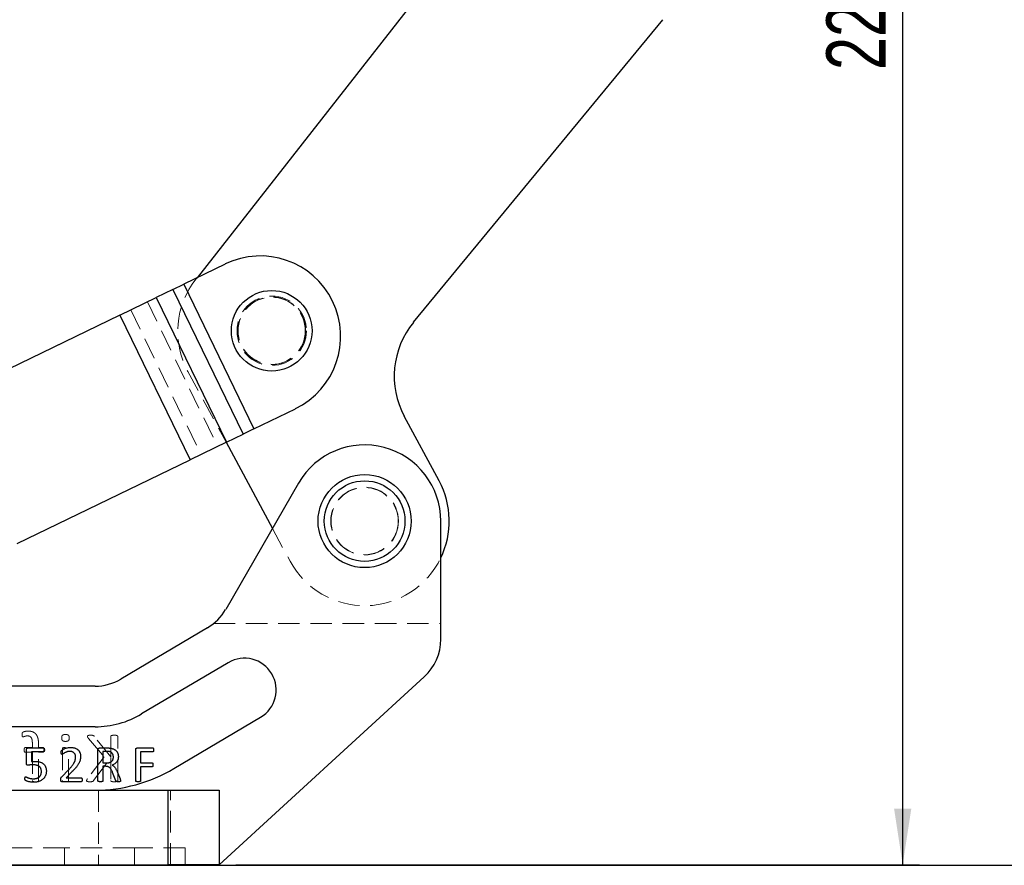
# Paper-space layout 'Folha2' of a CAD drawing. Header units: millimetres. Extents: x 0 to 500, y 59 to 259.
# Tile 14 of 24: x 247 to 306, y 146 to 196. Entities that reach past the tile are written whole.
import ezdxf

# ---------------------------------------------------------------- set-up
doc = ezdxf.new("R2010")
doc.units = ezdxf.units.MM
doc.linetypes.add('HIDDEN', pattern=[1.905, 1.27, -0.635])
doc.layers.add('FORMATO', color=179, linetype='Continuous')
doc.styles.add('SLDTEXTSTYLE0', font='TXT', dxfattribs={"width": 0.75})
doc.dimstyles.new('SLDDIMSTYLE9', dxfattribs={"dimtxt": 3.5, "dimasz": 3.302, "dimexe": 0, "dimexo": 0.0625, "dimgap": 0.875, "dimtad": 1, "dimdec": 0, "dimlfac": 2, "dimrnd": 1e-09, "dimzin": 12, "dimdsep": 46, "dimtxsty": 'SLDTEXTSTYLE0', "dimsah": 1, "dimcen": 0.09, "dimadec": 0, "dimazin": 3, "dimtfac": 1, "dimtofl": 0, "dimtmove": 0, "dimatfit": 3, "dimfxl": 0, "dimfrac": 2, "dimtolj": 1, "dimtzin": 12, "dimarcsym": 0})

# ---------------------------------------------------------------- blocks, each defined once
blk = doc.blocks.new('_D_15')
at = {"layer": 'FORMATO'}
for p, q in [((264.761, 259.468), (300.648, 259.468)), ((299.648, 146.015), (299.648, 259.468)), ((260.266, 146.015), (300.648, 146.015))]:
    blk.add_line(p, q, dxfattribs=at)
for points in [[(299.648, 259.468), (299.14, 256.166), (300.156, 256.166)], [(299.648, 146.015), (300.156, 149.317), (299.14, 149.317)]]:
    blk.add_solid(points, dxfattribs=at)
at = {"layer": 'FORMATO', "insert": (295.137, 192.963), "char_height": 3.5, "attachment_point": 1, "rotation": 90, "style": 'SLDTEXTSTYLE0'}
blk.add_mtext('227', dxfattribs=at)

psp = doc.layouts.new('Folha2')

# ---------------------------------------------------------------- linework, layer by layer
at = {"color": 7, "linetype": 'Continuous', "lineweight": 25}
for p, q in [((275.703, 203.327), (257.966, 180.696)), ((270.754, 178.058), (285.489, 195.938)), ((259.632, 181.504), (257.18, 180.314)), ((256.544, 180.006), (257.18, 180.314)), ((257.18, 180.314), (261.327, 171.767)), ((256.544, 180.006), (255.56, 179.528)), ((256.544, 180.006), (260.691, 171.459)), ((253.413, 178.487), (255.56, 179.528)), ((255.56, 179.528), (259.707, 170.981)), ((253.413, 178.487), (243.203, 173.533)), ((253.413, 178.487), (257.56, 169.94)), ((261.327, 171.767), (263.779, 172.957)), ((272.268, 168.685), (270.21, 172.507)), ((261.327, 171.767), (260.691, 171.459)), ((259.707, 170.981), (260.691, 171.459)), ((259.707, 170.981), (257.56, 169.94)), ((259.681, 170.969), (262.42, 165.882)), ((247.35, 164.986), (257.56, 169.94)), ((263.968, 168.564), (259.659, 161.096)), ((272.366, 159.335), (272.366, 166.315)), ((258.589, 160.014), (253.473, 156.984)), ((259.812, 157.949), (254.696, 154.919)), ((259.266, 146.015), (271.392, 157.123)), ((251.944, 156.565), (229.841, 156.565)), ((256.607, 151.692), (261.723, 154.723)), ((251.944, 154.165), (229.841, 154.165)), ((247.891, 151.994), (247.891, 152.814)), ((247.986, 152.915), (248.89, 152.915)), ((248.895, 152.679), (248.185, 152.679)), ((248.185, 152.679), (248.185, 152.11)), ((252.115, 150.964), (252.115, 152.807)), ((252.213, 152.915), (252.635, 152.915)), ((252.616, 152.709), (252.409, 152.709)), ((252.409, 152.709), (252.409, 152.032)), ((254.344, 150.964), (254.344, 152.807)), ((254.444, 152.915), (255.35, 152.915)), ((255.352, 152.679), (254.638, 152.679)), ((254.638, 152.679), (254.638, 152.032)), ((252.409, 152.032), (252.649, 152.032)), ((252.58, 151.827), (252.409, 151.827)), ((252.409, 151.827), (252.409, 150.965)), ((254.638, 152.032), (255.312, 152.032)), ((255.312, 151.797), (254.638, 151.797)), ((254.638, 151.797), (254.638, 150.964)), ((249.978, 151.209), (250.375, 151.613)), ((250.561, 151.476), (250.238, 151.15)), ((253.168, 150.979), (252.983, 151.456)), ((253.242, 151.522), (253.422, 151.078)), ((251.12, 150.915), (250.004, 150.915)), ((250.238, 151.15), (251.118, 151.15)), ((222.266, 150.415), (256.266, 150.415)), ((256.266, 146.015), (256.266, 150.415)), ((256.266, 150.415), (259.266, 150.415)), ((259.266, 150.415), (259.266, 146.015)), ((222.266, 146.015), (256.266, 146.015)), ((259.266, 146.015), (256.266, 146.015))]:
    psp.add_line(p, q, dxfattribs=at)
at = {"color": 7, "linetype": 'HIDDEN', "lineweight": 18}
for p, q in [((257.18, 180.314), (261.327, 171.767)), ((257.966, 180.696), (257.896, 180.607)), ((260.691, 171.459), (256.544, 180.006)), ((255.033, 179.273), (259.18, 170.726)), ((259.707, 170.981), (255.56, 179.528)), ((254.049, 178.795), (258.196, 170.248)), ((253.413, 178.487), (257.56, 169.94)), ((257.429, 175.152), (259.681, 170.969)), ((262.42, 165.882), (263.463, 163.944)), ((258.949, 160.265), (272.366, 160.265)), ((252.876, 152.386), (251.899, 153.597)), ((252.876, 153.597), (252.876, 152.386)), ((253.281, 150.982), (253.281, 153.597)), ((248.242, 153.153), (248.242, 152.937)), ((248.606, 152.937), (248.606, 153.138)), ((251.564, 153.467), (252.479, 152.386)), ((248.242, 152.937), (247.825, 152.937)), ((247.825, 152.654), (248.242, 152.654)), ((248.242, 152.654), (248.242, 150.98)), ((248.864, 152.937), (248.606, 152.937)), ((248.606, 150.98), (248.606, 152.654)), ((248.606, 152.654), (248.864, 152.654)), ((250.013, 152.872), (250.013, 150.98)), ((250.377, 150.98), (250.377, 152.872)), ((252.479, 152.386), (251.494, 151.094)), ((251.861, 150.982), (252.876, 152.345)), ((252.876, 152.345), (252.876, 150.982)), ((252.141, 150.415), (252.141, 146.015)), ((256.266, 150.415), (256.266, 146.015)), ((256.391, 146.015), (256.391, 150.415)), ((250.141, 147.015), (228.391, 147.015)), ((250.141, 147.015), (250.141, 146.015)), ((254.266, 147.015), (250.141, 147.015)), ((254.266, 147.015), (254.266, 146.015)), ((257.266, 147.015), (254.266, 147.015)), ((257.266, 147.015), (257.266, 146.015))]:
    psp.add_line(p, q, dxfattribs=at)
at = {"color": 7, "linetype": 'Continuous', "lineweight": 25}
for centre, radius in [((262.38, 177.558), 2.381), ((267.866, 166.315), 2.75), ((267.866, 166.315), 2.381)]:
    psp.add_circle(centre, radius, dxfattribs=at)
at = {"color": 7, "linetype": 'HIDDEN', "lineweight": 18}
for centre, radius in [((262.38, 177.558), 2.05), ((262.38, 177.558), 2), ((262.38, 177.558), 1.984), ((267.866, 166.315), 2), ((267.866, 166.315), 1.984)]:
    psp.add_circle(centre, radius, dxfattribs=at)
at = {"color": 7, "linetype": 'Continuous', "lineweight": 25}
for centre, radius, start, end in [((261.705, 177.231), 4.75, 295.88233, 115.88233), ((274.613, 174.878), 5, 140.50984, 208.29868), ((267.866, 166.315), 4.5, 0, 150.01328), ((267.866, 166.315), 5, 334.15807, 28.29868), ((257.06, 162.595), 3, 300.63859, 330.01328), ((269.366, 159.335), 3, 312.49064, 0), ((260.768, 156.336), 1.875, 300.63859, 120.63859), ((251.944, 159.565), 3, 270, 300.63859), ((251.944, 159.565), 5.4, 270, 300.63859), ((251.944, 159.565), 9.15, 270, 300.63859)]:
    psp.add_arc(centre, radius, start, end, dxfattribs=at)
at = {"color": 7, "linetype": 'HIDDEN', "lineweight": 18}
for centre, start, end in [((261.831, 177.522), 141.91236, 208.29868), ((267.866, 166.315), 208.29868, 334.15807)]:
    psp.add_arc(centre, 5, start, end, dxfattribs=at)
for points, knots in [([(247.98, 153.907), (247.955, 153.907), (247.906, 153.906), (247.836, 153.894), (247.775, 153.882), (247.728, 153.867), (247.694, 153.853), (247.673, 153.838), (247.659, 153.823), (247.649, 153.805), (247.642, 153.783), (247.638, 153.756), (247.635, 153.725), (247.635, 153.703), (247.635, 153.691)], [0, 0, 0, 0, 0.15721, 0.310633, 0.446926, 0.550478, 0.624948, 0.673693, 0.712386, 0.755313, 0.803306, 0.858671, 0.922785, 1, 1, 1, 1]), ([(247.635, 153.691), (247.635, 153.679), (247.636, 153.658), (247.639, 153.629), (247.643, 153.606), (247.648, 153.589), (247.654, 153.576), (247.662, 153.567), (247.673, 153.563), (247.68, 153.563), (247.684, 153.562)], [0, 0, 0, 0, 0.233662, 0.422461, 0.567211, 0.688639, 0.776306, 0.852968, 0.920335, 1, 1, 1, 1]), ([(247.684, 153.562), (247.69, 153.563), (247.703, 153.565), (247.723, 153.572), (247.748, 153.583), (247.777, 153.593), (247.812, 153.605), (247.853, 153.615), (247.901, 153.623), (247.935, 153.624), (247.953, 153.624)], [0, 0, 0, 0, 0.059775, 0.138817, 0.234604, 0.348174, 0.479673, 0.631781, 0.804371, 1, 1, 1, 1]), ([(247.953, 153.624), (247.978, 153.623), (248.024, 153.622), (248.088, 153.601), (248.141, 153.565), (248.174, 153.524), (248.194, 153.484), (248.208, 153.45), (248.219, 153.411), (248.228, 153.368), (248.234, 153.321), (248.238, 153.269), (248.242, 153.213), (248.242, 153.173), (248.242, 153.153)], [0, 0, 0, 0, 0.116201, 0.218141, 0.313645, 0.412938, 0.466951, 0.524777, 0.588251, 0.656564, 0.731089, 0.813225, 0.903186, 1, 1, 1, 1]), ([(248.606, 153.138), (248.605, 153.17), (248.604, 153.234), (248.597, 153.325), (248.586, 153.409), (248.57, 153.486), (248.548, 153.556), (248.522, 153.619), (248.491, 153.676), (248.454, 153.726), (248.413, 153.771), (248.366, 153.808), (248.314, 153.839), (248.257, 153.865), (248.195, 153.884), (248.128, 153.898), (248.056, 153.906), (248.006, 153.907), (247.98, 153.907)], [0, 0, 0, 0, 0.085701, 0.165525, 0.239707, 0.308114, 0.371751, 0.431701, 0.487856, 0.542026, 0.594421, 0.646732, 0.699057, 0.752989, 0.809275, 0.869112, 0.932531, 1, 1, 1, 1]), ([(250.193, 153.705), (250.173, 153.705), (250.138, 153.704), (250.089, 153.696), (250.049, 153.684), (250.018, 153.665), (249.997, 153.637), (249.982, 153.601), (249.974, 153.556), (249.973, 153.523), (249.972, 153.505)], [0, 0, 0, 0, 0.167476, 0.306198, 0.422268, 0.518586, 0.610748, 0.718713, 0.846807, 1, 1, 1, 1]), ([(250.417, 153.501), (250.417, 153.519), (250.416, 153.553), (250.407, 153.599), (250.393, 153.635), (250.37, 153.664), (250.339, 153.684), (250.299, 153.696), (250.249, 153.704), (250.213, 153.705), (250.193, 153.705)], [0, 0, 0, 0, 0.152323, 0.280284, 0.389642, 0.482704, 0.579811, 0.695558, 0.833637, 1, 1, 1, 1]), ([(251.677, 153.665), (251.661, 153.665), (251.631, 153.665), (251.59, 153.66), (251.559, 153.655), (251.535, 153.647), (251.517, 153.638), (251.506, 153.626), (251.5, 153.612), (251.499, 153.602), (251.499, 153.597)], [0, 0, 0, 0, 0.240932, 0.428781, 0.578774, 0.695882, 0.788873, 0.861381, 0.930167, 1, 1, 1, 1]), ([(251.499, 153.597), (251.499, 153.588), (251.5, 153.569), (251.513, 153.539), (251.535, 153.505), (251.553, 153.481), (251.564, 153.467)], [0, 0, 0, 0, 0.1841, 0.384702, 0.638516, 1, 1, 1, 1]), ([(251.899, 153.597), (251.895, 153.603), (251.886, 153.615), (251.87, 153.629), (251.85, 153.641), (251.827, 153.65), (251.799, 153.657), (251.766, 153.661), (251.725, 153.664), (251.694, 153.665), (251.677, 153.665)], [0, 0, 0, 0, 0.09307, 0.180109, 0.271549, 0.372506, 0.488512, 0.623058, 0.790842, 1, 1, 1, 1]), ([(253.078, 153.665), (253.06, 153.665), (253.028, 153.665), (252.984, 153.66), (252.948, 153.654), (252.92, 153.647), (252.899, 153.64), (252.885, 153.628), (252.878, 153.613), (252.877, 153.602), (252.876, 153.597)], [0, 0, 0, 0, 0.231771, 0.420828, 0.575441, 0.696432, 0.790586, 0.863934, 0.930984, 1, 1, 1, 1]), ([(253.281, 153.597), (253.28, 153.602), (253.279, 153.613), (253.272, 153.628), (253.257, 153.64), (253.236, 153.648), (253.208, 153.654), (253.172, 153.66), (253.128, 153.664), (253.096, 153.665), (253.078, 153.665)], [0, 0, 0, 0, 0.069055, 0.136143, 0.211582, 0.303269, 0.426973, 0.581673, 0.773551, 1, 1, 1, 1]), ([(249.972, 153.505), (249.973, 153.487), (249.974, 153.453), (249.983, 153.407), (249.997, 153.371), (250.02, 153.342), (250.051, 153.322), (250.091, 153.31), (250.141, 153.302), (250.177, 153.301), (250.197, 153.301)], [0, 0, 0, 0, 0.152323, 0.280284, 0.389642, 0.482704, 0.579811, 0.695558, 0.833637, 1, 1, 1, 1]), ([(250.197, 153.301), (250.216, 153.301), (250.252, 153.302), (250.301, 153.31), (250.341, 153.322), (250.372, 153.341), (250.393, 153.369), (250.407, 153.405), (250.416, 153.45), (250.417, 153.483), (250.417, 153.501)], [0, 0, 0, 0, 0.167397, 0.306054, 0.421496, 0.517769, 0.611298, 0.718505, 0.84688, 1, 1, 1, 1]), ([(247.825, 152.937), (247.819, 152.937), (247.81, 152.936), (247.796, 152.93), (247.785, 152.919), (247.775, 152.904), (247.767, 152.884), (247.76, 152.859), (247.757, 152.828), (247.757, 152.806), (247.756, 152.794)], [0, 0, 0, 0, 0.087342, 0.166541, 0.248411, 0.352573, 0.473963, 0.619354, 0.794038, 1, 1, 1, 1]), ([(247.756, 152.794), (247.757, 152.783), (247.757, 152.761), (247.76, 152.732), (247.766, 152.707), (247.776, 152.683), (247.794, 152.659), (247.815, 152.655), (247.825, 152.654)], [0, 0, 0, 0, 0.1987887, 0.3726656, 0.5172175, 0.6408804, 0.8312179, 1, 1, 1, 1]), ([(248.929, 152.794), (248.929, 152.806), (248.928, 152.828), (248.926, 152.859), (248.92, 152.884), (248.914, 152.904), (248.905, 152.919), (248.893, 152.93), (248.879, 152.936), (248.869, 152.936), (248.864, 152.937)], [0, 0, 0, 0, 0.206553, 0.380988, 0.525939, 0.645064, 0.74756, 0.829666, 0.912407, 1, 1, 1, 1]), ([(248.864, 152.654), (248.869, 152.654), (248.879, 152.655), (248.893, 152.661), (248.904, 152.672), (248.914, 152.687), (248.92, 152.707), (248.925, 152.732), (248.928, 152.761), (248.929, 152.783), (248.929, 152.794)], [0, 0, 0, 0, 0.0891581, 0.1748978, 0.2609538, 0.3621744, 0.4834286, 0.6265761, 0.8008068, 1, 1, 1, 1]), ([(250.196, 152.937), (250.179, 152.937), (250.149, 152.936), (250.108, 152.933), (250.076, 152.929), (250.052, 152.921), (250.034, 152.912), (250.021, 152.9), (250.014, 152.886), (250.013, 152.876), (250.013, 152.872)], [0, 0, 0, 0, 0.2382497, 0.4264025, 0.5771554, 0.6929601, 0.7875298, 0.8633167, 0.9338956, 1, 1, 1, 1]), ([(248.242, 150.98), (248.242, 150.975), (248.242, 150.965), (248.25, 150.95), (248.263, 150.939), (248.282, 150.93), (248.307, 150.924), (248.339, 150.917), (248.379, 150.916), (248.408, 150.915), (248.424, 150.915)], [0, 0, 0, 0, 0.075022, 0.1456558, 0.2216186, 0.3162619, 0.4369963, 0.5883657, 0.7734791, 1, 1, 1, 1]), ([(248.424, 150.915), (248.44, 150.915), (248.469, 150.916), (248.509, 150.917), (248.54, 150.924), (248.566, 150.93), (248.584, 150.939), (248.597, 150.95), (248.604, 150.965), (248.605, 150.975), (248.606, 150.98)], [0, 0, 0, 0, 0.22672, 0.414972, 0.56354, 0.68438, 0.779107, 0.855136, 0.924499, 1, 1, 1, 1]), ([(250.013, 150.98), (250.013, 150.975), (250.014, 150.965), (250.021, 150.951), (250.034, 150.939), (250.052, 150.93), (250.077, 150.923), (250.108, 150.917), (250.149, 150.916), (250.179, 150.915), (250.196, 150.915)], [0, 0, 0, 0, 0.071777, 0.142128, 0.215602, 0.309867, 0.424418, 0.575183, 0.762518, 1, 1, 1, 1]), ([(250.196, 150.915), (250.212, 150.915), (250.242, 150.916), (250.282, 150.917), (250.314, 150.924), (250.339, 150.93), (250.358, 150.939), (250.37, 150.951), (250.376, 150.965), (250.377, 150.975), (250.377, 150.98)], [0, 0, 0, 0, 0.230397, 0.41922, 0.571181, 0.692388, 0.787401, 0.859314, 0.927653, 1, 1, 1, 1]), ([(251.494, 151.094), (251.489, 151.085), (251.479, 151.07), (251.466, 151.05), (251.457, 151.033), (251.449, 151.017), (251.445, 151.002), (251.444, 150.991), (251.443, 150.986)], [0, 0, 0, 0, 0.250511, 0.448662, 0.608365, 0.718761, 0.878204, 1, 1, 1, 1]), ([(251.443, 150.986), (251.443, 150.981), (251.444, 150.97), (251.45, 150.955), (251.462, 150.941), (251.481, 150.933), (251.507, 150.925), (251.54, 150.919), (251.582, 150.915), (251.613, 150.915), (251.631, 150.915)], [0, 0, 0, 0, 0.0717701, 0.1421686, 0.216987, 0.3100501, 0.4263571, 0.5772913, 0.763352, 1, 1, 1, 1]), ([(251.631, 150.915), (251.653, 150.915), (251.694, 150.916), (251.749, 150.92), (251.791, 150.927), (251.822, 150.942), (251.844, 150.961), (251.855, 150.975), (251.861, 150.982)], [0, 0, 0, 0, 0.269894, 0.48745, 0.655098, 0.783664, 0.894433, 1, 1, 1, 1]), ([(252.876, 150.982), (252.877, 150.977), (252.878, 150.967), (252.885, 150.952), (252.899, 150.939), (252.92, 150.931), (252.948, 150.926), (252.984, 150.919), (253.028, 150.915), (253.06, 150.915), (253.078, 150.915)], [0, 0, 0, 0, 0.063668, 0.133199, 0.208433, 0.303691, 0.424091, 0.579232, 0.768121, 1, 1, 1, 1]), ([(253.078, 150.915), (253.096, 150.915), (253.128, 150.915), (253.172, 150.919), (253.208, 150.926), (253.236, 150.931), (253.257, 150.94), (253.272, 150.952), (253.279, 150.967), (253.28, 150.977), (253.281, 150.982)], [0, 0, 0, 0, 0.226555, 0.41827, 0.5735, 0.696628, 0.789447, 0.866725, 0.936296, 1, 1, 1, 1])]:
    psp.add_open_spline(points, degree=3, knots=knots, dxfattribs=at)
at = {"color": 7, "linetype": 'Continuous', "lineweight": 25}
for points, knots in [([(247.891, 152.814), (247.892, 152.822), (247.892, 152.837), (247.896, 152.858), (247.904, 152.876), (247.915, 152.89), (247.929, 152.902), (247.946, 152.909), (247.965, 152.914), (247.979, 152.915), (247.986, 152.915)], [0, 0, 0, 0, 0.1508735, 0.2872292, 0.4051744, 0.5169846, 0.6260214, 0.7413409, 0.8635829, 1, 1, 1, 1]), ([(248.89, 152.915), (248.895, 152.914), (248.903, 152.914), (248.915, 152.907), (248.926, 152.899), (248.935, 152.886), (248.943, 152.87), (248.946, 152.849), (248.95, 152.825), (248.95, 152.808), (248.95, 152.798)], [0, 0, 0, 0, 0.086691, 0.174767, 0.271988, 0.376848, 0.496195, 0.639507, 0.806154, 1, 1, 1, 1]), ([(248.95, 152.798), (248.95, 152.79), (248.95, 152.773), (248.947, 152.749), (248.942, 152.729), (248.936, 152.711), (248.928, 152.697), (248.919, 152.687), (248.907, 152.68), (248.899, 152.68), (248.895, 152.679)], [0, 0, 0, 0, 0.185071, 0.34883, 0.492723, 0.621867, 0.733435, 0.825916, 0.912958, 1, 1, 1, 1]), ([(249.944, 152.654), (249.944, 152.662), (249.945, 152.675), (249.945, 152.695), (249.948, 152.711), (249.951, 152.725), (249.956, 152.738), (249.961, 152.751), (249.972, 152.763), (249.985, 152.776), (249.999, 152.787), (250.014, 152.797), (250.031, 152.81), (250.062, 152.828), (250.107, 152.853), (250.171, 152.88), (250.244, 152.905), (250.325, 152.926), (250.411, 152.942), (250.471, 152.943), (250.501, 152.944)], [0, 0, 0, 0, 0.032859, 0.060381, 0.084085, 0.104739, 0.124043, 0.142635, 0.165568, 0.197335, 0.218801, 0.245222, 0.277024, 0.314052, 0.401056, 0.503177, 0.617245, 0.738561, 0.86708, 1, 1, 1, 1]), ([(249.991, 152.532), (249.987, 152.533), (249.98, 152.534), (249.97, 152.538), (249.962, 152.548), (249.955, 152.56), (249.95, 152.577), (249.947, 152.599), (249.945, 152.625), (249.944, 152.644), (249.944, 152.654)], [0, 0, 0, 0, 0.07522, 0.150163, 0.229938, 0.327933, 0.449222, 0.599662, 0.784025, 1, 1, 1, 1]), ([(250.457, 152.709), (250.441, 152.708), (250.41, 152.708), (250.365, 152.703), (250.322, 152.694), (250.27, 152.677), (250.211, 152.654), (250.149, 152.623), (250.095, 152.592), (250.058, 152.566), (250.032, 152.549), (250.016, 152.54), (250.003, 152.534), (249.994, 152.533), (249.991, 152.532)], [0, 0, 0, 0, 0.093486, 0.182926, 0.269015, 0.351632, 0.505902, 0.644618, 0.766568, 0.87121, 0.914478, 0.949803, 0.977933, 1, 1, 1, 1]), ([(250.375, 151.613), (250.397, 151.636), (250.439, 151.68), (250.498, 151.746), (250.55, 151.807), (250.595, 151.865), (250.634, 151.921), (250.669, 151.973), (250.699, 152.023), (250.724, 152.071), (250.744, 152.116), (250.761, 152.159), (250.774, 152.2), (250.786, 152.251), (250.795, 152.311), (250.796, 152.359), (250.797, 152.382)], [0, 0, 0, 0, 0.10586, 0.203172, 0.292709, 0.373934, 0.44905, 0.518754, 0.58358, 0.642986, 0.698534, 0.749951, 0.79761, 0.841717, 0.92378, 1, 1, 1, 1]), ([(250.797, 152.382), (250.796, 152.403), (250.794, 152.446), (250.776, 152.507), (250.75, 152.564), (250.718, 152.605), (250.687, 152.633), (250.662, 152.652), (250.634, 152.669), (250.604, 152.683), (250.57, 152.695), (250.535, 152.703), (250.497, 152.708), (250.47, 152.708), (250.457, 152.709)], [0, 0, 0, 0, 0.121815, 0.241495, 0.358979, 0.474476, 0.532741, 0.592734, 0.653394, 0.717395, 0.783469, 0.852022, 0.924498, 1, 1, 1, 1]), ([(250.501, 152.944), (250.525, 152.944), (250.572, 152.942), (250.639, 152.935), (250.702, 152.922), (250.76, 152.905), (250.814, 152.882), (250.863, 152.856), (250.906, 152.826), (250.946, 152.792), (250.98, 152.755), (251.011, 152.715), (251.035, 152.671), (251.056, 152.626), (251.072, 152.578), (251.083, 152.528), (251.09, 152.477), (251.091, 152.442), (251.091, 152.425)], [0, 0, 0, 0, 0.080922, 0.157569, 0.229543, 0.297912, 0.363184, 0.424868, 0.484828, 0.542906, 0.600127, 0.656005, 0.712197, 0.768566, 0.825445, 0.882792, 0.940852, 1, 1, 1, 1]), ([(251.091, 152.425), (251.091, 152.393), (251.089, 152.329), (251.078, 152.25), (251.063, 152.186), (251.047, 152.135), (251.027, 152.083), (251, 152.029), (250.97, 151.972), (250.932, 151.913), (250.889, 151.85), (250.839, 151.784), (250.781, 151.714), (250.716, 151.638), (250.641, 151.559), (250.588, 151.505), (250.561, 151.476)], [0, 0, 0, 0, 0.085079, 0.170502, 0.214729, 0.261614, 0.31194, 0.365203, 0.422717, 0.485264, 0.553488, 0.627072, 0.707621, 0.796389, 0.894011, 1, 1, 1, 1]), ([(252.115, 152.807), (252.115, 152.816), (252.116, 152.834), (252.121, 152.857), (252.131, 152.877), (252.15, 152.895), (252.177, 152.911), (252.201, 152.914), (252.213, 152.915)], [0, 0, 0, 0, 0.167874, 0.314803, 0.440924, 0.561356, 0.787501, 1, 1, 1, 1]), ([(252.815, 152.689), (252.803, 152.692), (252.776, 152.7), (252.741, 152.704), (252.709, 152.706), (252.681, 152.708), (252.65, 152.708), (252.628, 152.709), (252.616, 152.709)], [0, 0, 0, 0, 0.195998, 0.410972, 0.532649, 0.670311, 0.825999, 1, 1, 1, 1]), ([(252.635, 152.915), (252.658, 152.915), (252.699, 152.915), (252.757, 152.911), (252.806, 152.907), (252.836, 152.904), (252.85, 152.903)], [0, 0, 0, 0, 0.318432, 0.579566, 0.802464, 1, 1, 1, 1]), ([(253.027, 152.372), (253.026, 152.391), (253.025, 152.428), (253.016, 152.481), (253, 152.528), (252.979, 152.572), (252.95, 152.611), (252.913, 152.643), (252.867, 152.67), (252.833, 152.682), (252.815, 152.689)], [0, 0, 0, 0, 0.1383546, 0.2660025, 0.3878914, 0.5034729, 0.6179919, 0.7355745, 0.8624324, 1, 1, 1, 1]), ([(252.85, 152.903), (252.868, 152.899), (252.905, 152.892), (252.958, 152.879), (253.006, 152.861), (253.053, 152.841), (253.095, 152.818), (253.134, 152.793), (253.169, 152.764), (253.201, 152.733), (253.229, 152.699), (253.255, 152.663), (253.274, 152.623), (253.292, 152.583), (253.304, 152.539), (253.314, 152.493), (253.32, 152.446), (253.32, 152.413), (253.321, 152.396)], [0, 0, 0, 0, 0.0744451, 0.1460542, 0.2139016, 0.2794881, 0.3425777, 0.4035785, 0.462675, 0.5210451, 0.5788277, 0.635988, 0.6936574, 0.7517313, 0.8108278, 0.8718048, 0.9348829, 1, 1, 1, 1]), ([(253.321, 152.396), (253.32, 152.38), (253.319, 152.349), (253.315, 152.303), (253.307, 152.26), (253.295, 152.219), (253.281, 152.181), (253.263, 152.145), (253.243, 152.112), (253.212, 152.07), (253.167, 152.023), (253.103, 151.974), (253.029, 151.934), (252.976, 151.913), (252.949, 151.902)], [0, 0, 0, 0, 0.0725078, 0.1411703, 0.2072135, 0.2703408, 0.3314794, 0.3907313, 0.4495476, 0.5077905, 0.6244333, 0.7440908, 0.8688887, 1, 1, 1, 1]), ([(254.344, 152.807), (254.345, 152.816), (254.345, 152.834), (254.351, 152.858), (254.361, 152.877), (254.38, 152.896), (254.408, 152.911), (254.432, 152.914), (254.444, 152.915)], [0, 0, 0, 0, 0.166786, 0.312762, 0.43938, 0.559031, 0.786145, 1, 1, 1, 1]), ([(255.35, 152.915), (255.354, 152.915), (255.362, 152.914), (255.372, 152.908), (255.382, 152.9), (255.389, 152.886), (255.397, 152.87), (255.4, 152.848), (255.403, 152.823), (255.403, 152.805), (255.403, 152.795)], [0, 0, 0, 0, 0.077193, 0.155694, 0.243967, 0.348511, 0.472981, 0.622575, 0.798832, 1, 1, 1, 1]), ([(255.403, 152.795), (255.403, 152.786), (255.403, 152.768), (255.4, 152.744), (255.397, 152.723), (255.39, 152.707), (255.382, 152.694), (255.373, 152.686), (255.363, 152.681), (255.356, 152.68), (255.352, 152.679)], [0, 0, 0, 0, 0.205098, 0.381111, 0.529602, 0.654237, 0.756946, 0.84591, 0.922813, 1, 1, 1, 1]), ([(247.972, 151.896), (247.965, 151.897), (247.952, 151.897), (247.935, 151.901), (247.921, 151.907), (247.909, 151.916), (247.901, 151.93), (247.895, 151.947), (247.892, 151.969), (247.892, 151.985), (247.891, 151.994)], [0, 0, 0, 0, 0.13657, 0.253794, 0.355042, 0.449832, 0.548635, 0.673004, 0.820153, 1, 1, 1, 1]), ([(248.262, 151.915), (248.247, 151.915), (248.217, 151.915), (248.175, 151.913), (248.136, 151.91), (248.089, 151.904), (248.035, 151.898), (247.992, 151.897), (247.972, 151.896)], [0, 0, 0, 0, 0.156481, 0.302027, 0.436706, 0.560806, 0.788061, 1, 1, 1, 1]), ([(248.185, 152.11), (248.203, 152.112), (248.237, 152.117), (248.292, 152.119), (248.351, 152.12), (248.392, 152.121), (248.414, 152.121)], [0, 0, 0, 0, 0.228157, 0.458904, 0.71145, 1, 1, 1, 1]), ([(248.774, 151.523), (248.773, 151.539), (248.773, 151.569), (248.767, 151.614), (248.757, 151.655), (248.744, 151.694), (248.727, 151.73), (248.706, 151.763), (248.68, 151.792), (248.65, 151.818), (248.616, 151.841), (248.579, 151.861), (248.537, 151.878), (248.49, 151.891), (248.44, 151.902), (248.385, 151.91), (248.325, 151.914), (248.283, 151.915), (248.262, 151.915)], [0, 0, 0, 0, 0.063538, 0.124375, 0.181293, 0.236607, 0.289781, 0.34278, 0.394834, 0.44818, 0.503254, 0.560336, 0.621481, 0.68629, 0.756239, 0.831061, 0.912838, 1, 1, 1, 1]), ([(248.414, 152.121), (248.441, 152.12), (248.492, 152.119), (248.566, 152.112), (248.635, 152.099), (248.698, 152.081), (248.757, 152.058), (248.811, 152.032), (248.859, 152.001), (248.903, 151.966), (248.942, 151.927), (248.975, 151.883), (249.004, 151.836), (249.027, 151.785), (249.045, 151.731), (249.058, 151.673), (249.066, 151.613), (249.067, 151.572), (249.068, 151.551)], [0, 0, 0, 0, 0.080466, 0.156111, 0.226994, 0.294041, 0.357685, 0.418114, 0.476601, 0.533117, 0.58899, 0.643979, 0.699787, 0.7569, 0.815153, 0.874588, 0.935886, 1, 1, 1, 1]), ([(252.983, 151.456), (252.973, 151.482), (252.952, 151.532), (252.919, 151.604), (252.883, 151.668), (252.847, 151.714), (252.815, 151.746), (252.789, 151.767), (252.76, 151.784), (252.73, 151.8), (252.697, 151.812), (252.661, 151.82), (252.621, 151.825), (252.594, 151.826), (252.58, 151.827)], [0, 0, 0, 0, 0.142944, 0.275878, 0.399255, 0.515219, 0.571731, 0.628079, 0.683841, 0.741094, 0.79976, 0.862049, 0.92855, 1, 1, 1, 1]), ([(252.649, 152.032), (252.665, 152.033), (252.695, 152.033), (252.739, 152.038), (252.779, 152.046), (252.817, 152.057), (252.851, 152.071), (252.882, 152.088), (252.91, 152.107), (252.935, 152.129), (252.958, 152.153), (252.976, 152.179), (252.993, 152.207), (253.009, 152.248), (253.024, 152.303), (253.026, 152.349), (253.027, 152.372)], [0, 0, 0, 0, 0.081427, 0.15774, 0.228476, 0.295888, 0.35991, 0.420602, 0.4797, 0.537429, 0.593899, 0.649927, 0.706046, 0.76221, 0.878332, 1, 1, 1, 1]), ([(252.949, 151.902), (252.965, 151.894), (252.997, 151.879), (253.04, 151.847), (253.08, 151.81), (253.116, 151.766), (253.15, 151.715), (253.181, 151.657), (253.213, 151.593), (253.232, 151.546), (253.242, 151.522)], [0, 0, 0, 0, 0.108085, 0.21428, 0.323196, 0.438484, 0.561414, 0.694639, 0.839865, 1, 1, 1, 1]), ([(255.312, 152.032), (255.315, 152.032), (255.322, 152.032), (255.332, 152.026), (255.342, 152.019), (255.35, 152.007), (255.356, 151.991), (255.36, 151.971), (255.362, 151.945), (255.362, 151.926), (255.363, 151.916)], [0, 0, 0, 0, 0.075723, 0.151656, 0.235271, 0.333969, 0.450996, 0.597614, 0.777909, 1, 1, 1, 1]), ([(255.363, 151.916), (255.362, 151.906), (255.362, 151.888), (255.36, 151.863), (255.356, 151.843), (255.35, 151.826), (255.342, 151.814), (255.333, 151.805), (255.323, 151.798), (255.315, 151.797), (255.312, 151.797)], [0, 0, 0, 0, 0.205482, 0.382274, 0.528683, 0.651571, 0.752841, 0.845047, 0.923895, 1, 1, 1, 1]), ([(248.306, 151.091), (248.323, 151.091), (248.355, 151.092), (248.404, 151.097), (248.45, 151.104), (248.494, 151.115), (248.535, 151.129), (248.574, 151.147), (248.609, 151.168), (248.642, 151.194), (248.671, 151.222), (248.697, 151.254), (248.72, 151.289), (248.739, 151.328), (248.755, 151.37), (248.766, 151.418), (248.772, 151.469), (248.773, 151.505), (248.774, 151.523)], [0, 0, 0, 0, 0.069134, 0.13607, 0.200278, 0.262402, 0.322754, 0.381471, 0.438339, 0.494391, 0.550447, 0.606788, 0.664121, 0.723664, 0.785849, 0.852285, 0.923219, 1, 1, 1, 1]), ([(249.068, 151.551), (249.067, 151.525), (249.066, 151.475), (249.056, 151.402), (249.039, 151.333), (249.015, 151.268), (248.985, 151.208), (248.95, 151.153), (248.908, 151.103), (248.861, 151.058), (248.809, 151.018), (248.752, 150.983), (248.69, 150.953), (248.624, 150.928), (248.553, 150.909), (248.479, 150.895), (248.401, 150.887), (248.347, 150.886), (248.32, 150.885)], [0, 0, 0, 0, 0.06832, 0.133539, 0.195919, 0.2566, 0.315655, 0.373245, 0.430367, 0.48784, 0.545785, 0.604532, 0.66468, 0.727168, 0.791633, 0.858176, 0.927635, 1, 1, 1, 1]), ([(247.803, 151.108), (247.803, 151.116), (247.803, 151.131), (247.805, 151.152), (247.808, 151.17), (247.813, 151.184), (247.82, 151.195), (247.828, 151.203), (247.837, 151.208), (247.844, 151.209), (247.847, 151.209)], [0, 0, 0, 0, 0.1930879, 0.3678692, 0.5178554, 0.6423685, 0.7463095, 0.8346784, 0.9159525, 1, 1, 1, 1]), ([(248.32, 150.885), (248.29, 150.886), (248.231, 150.887), (248.146, 150.897), (248.067, 150.91), (247.998, 150.926), (247.939, 150.945), (247.897, 150.96), (247.87, 150.972), (247.855, 150.979), (247.844, 150.985), (247.833, 150.992), (247.826, 151.001), (247.818, 151.01), (247.814, 151.021), (247.809, 151.033), (247.806, 151.047), (247.804, 151.064), (247.803, 151.085), (247.803, 151.1), (247.803, 151.108)], [0, 0, 0, 0, 0.144566, 0.282489, 0.410533, 0.52509, 0.623438, 0.704641, 0.737479, 0.764375, 0.785388, 0.800649, 0.822954, 0.840858, 0.857915, 0.877402, 0.900709, 0.92809, 0.961124, 1, 1, 1, 1]), ([(247.847, 151.209), (247.854, 151.208), (247.871, 151.205), (247.898, 151.188), (247.935, 151.169), (247.984, 151.148), (248.046, 151.128), (248.105, 151.112), (248.159, 151.101), (248.205, 151.095), (248.254, 151.092), (248.288, 151.092), (248.306, 151.091)], [0, 0, 0, 0, 0.04239, 0.106802, 0.195264, 0.305836, 0.440653, 0.599735, 0.689748, 0.785622, 0.889541, 1, 1, 1, 1]), ([(249.915, 151.035), (249.915, 151.045), (249.915, 151.063), (249.917, 151.089), (249.92, 151.113), (249.927, 151.133), (249.937, 151.152), (249.947, 151.171), (249.961, 151.19), (249.972, 151.202), (249.978, 151.209)], [0, 0, 0, 0, 0.155964, 0.29066, 0.412144, 0.520638, 0.627932, 0.738632, 0.860518, 1, 1, 1, 1]), ([(250.004, 150.915), (249.997, 150.915), (249.984, 150.915), (249.966, 150.919), (249.95, 150.927), (249.936, 150.938), (249.926, 150.955), (249.919, 150.977), (249.915, 151.004), (249.915, 151.024), (249.915, 151.035)], [0, 0, 0, 0, 0.119528, 0.225607, 0.322804, 0.420543, 0.527872, 0.656104, 0.811661, 1, 1, 1, 1]), ([(251.118, 151.15), (251.123, 151.15), (251.131, 151.149), (251.143, 151.143), (251.155, 151.134), (251.164, 151.12), (251.171, 151.104), (251.176, 151.084), (251.179, 151.06), (251.179, 151.043), (251.18, 151.034)], [0, 0, 0, 0, 0.086661, 0.177579, 0.276769, 0.386018, 0.508204, 0.649125, 0.812568, 1, 1, 1, 1]), ([(251.18, 151.034), (251.179, 151.025), (251.179, 151.008), (251.176, 150.983), (251.172, 150.962), (251.165, 150.945), (251.157, 150.931), (251.146, 150.922), (251.134, 150.916), (251.125, 150.915), (251.12, 150.915)], [0, 0, 0, 0, 0.186628, 0.352823, 0.496129, 0.619111, 0.725219, 0.819972, 0.908993, 1, 1, 1, 1]), ([(252.262, 150.915), (252.249, 150.915), (252.225, 150.915), (252.193, 150.917), (252.167, 150.923), (252.147, 150.927), (252.132, 150.933), (252.121, 150.941), (252.116, 150.952), (252.115, 150.96), (252.115, 150.964)], [0, 0, 0, 0, 0.231724, 0.423202, 0.575557, 0.695877, 0.788581, 0.863962, 0.930998, 1, 1, 1, 1]), ([(252.409, 150.965), (252.409, 150.961), (252.408, 150.953), (252.402, 150.942), (252.391, 150.933), (252.376, 150.927), (252.356, 150.922), (252.331, 150.918), (252.299, 150.915), (252.275, 150.915), (252.262, 150.915)], [0, 0, 0, 0, 0.068984, 0.14097, 0.216331, 0.309011, 0.427308, 0.579623, 0.768337, 1, 1, 1, 1]), ([(253.314, 150.915), (253.302, 150.915), (253.279, 150.915), (253.25, 150.917), (253.226, 150.921), (253.207, 150.927), (253.193, 150.936), (253.182, 150.947), (253.174, 150.962), (253.17, 150.973), (253.168, 150.979)], [0, 0, 0, 0, 0.210277, 0.378959, 0.512452, 0.620474, 0.712404, 0.799751, 0.892652, 1, 1, 1, 1]), ([(253.456, 150.964), (253.456, 150.961), (253.456, 150.953), (253.452, 150.942), (253.444, 150.933), (253.43, 150.926), (253.411, 150.922), (253.386, 150.917), (253.352, 150.915), (253.328, 150.915), (253.314, 150.915)], [0, 0, 0, 0, 0.069049, 0.1335, 0.199805, 0.288592, 0.405465, 0.556187, 0.7494, 1, 1, 1, 1]), ([(253.422, 151.078), (253.425, 151.07), (253.431, 151.054), (253.44, 151.032), (253.445, 151.014), (253.451, 150.998), (253.455, 150.982), (253.456, 150.969), (253.456, 150.964)], [0, 0, 0, 0, 0.230229, 0.427568, 0.580968, 0.697855, 0.872444, 1, 1, 1, 1]), ([(254.491, 150.915), (254.479, 150.915), (254.455, 150.915), (254.423, 150.917), (254.397, 150.923), (254.376, 150.926), (254.361, 150.933), (254.351, 150.942), (254.346, 150.953), (254.345, 150.96), (254.344, 150.964)], [0, 0, 0, 0, 0.226849, 0.418813, 0.574244, 0.697532, 0.791629, 0.869007, 0.936213, 1, 1, 1, 1]), ([(254.638, 150.964), (254.638, 150.961), (254.637, 150.953), (254.632, 150.943), (254.622, 150.933), (254.606, 150.927), (254.586, 150.923), (254.561, 150.917), (254.529, 150.915), (254.505, 150.915), (254.491, 150.915)], [0, 0, 0, 0, 0.0635902, 0.1330363, 0.2081785, 0.3044445, 0.424698, 0.5742896, 0.7602346, 1, 1, 1, 1])]:
    psp.add_open_spline(points, degree=3, knots=knots, dxfattribs=at)
at = {"layer": 'FORMATO'}
psp.add_line((-0.478, 145.978), (499.696, 145.978), dxfattribs=at)

# ---------------------------------------------------------------- dimensions: what is measured, and where the dimension line sits
dim = psp.add_linear_dim(base=(299.648, 259.468), p1=(259.266, 146.015), p2=(263.761, 259.468), angle=90, dimstyle='SLDDIMSTYLE9', dxfattribs=at)
dim.commit()
dim.dimension.update_dxf_attribs({"geometry": '_D_15', "text_midpoint": (299.648, 196.842), "dimtype": 160})

doc.saveas('drawing.dxf')
